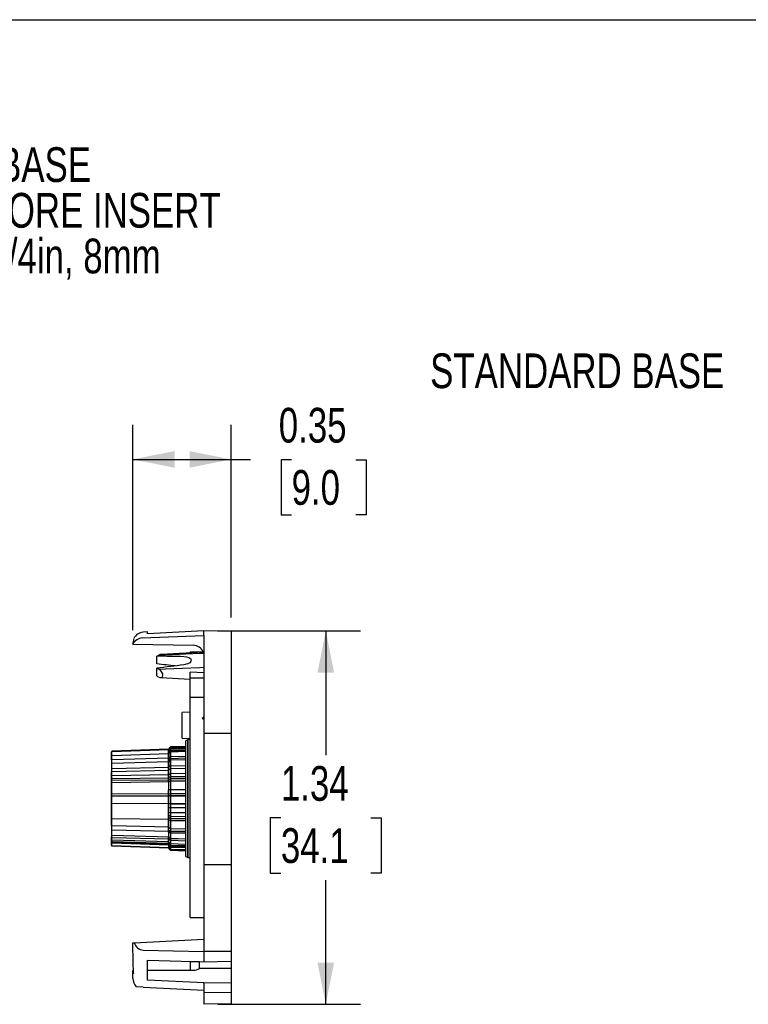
# Model space of a CAD drawing. Header units: inches. Extents: x 0 to 11, y 0 to 8.5.
# Tile 16 of 23: x 3.6 to 6.2, y 5 to 8.5. Entities that reach past the tile are written whole.
import ezdxf

# ---------------------------------------------------------------- set-up
doc = ezdxf.new("R2010")
doc.units = ezdxf.units.IN
doc.header["$MEASUREMENT"] = 0
doc.linetypes.add('CENTERX2', pattern=[0.8, 0.5, -0.1, 0.1, -0.1])
doc.layers.add('DIMENSIONS', color=140, linetype='Continuous', lineweight=25)
doc.layers.add('TEXT', color=140, linetype='Continuous', lineweight=25)
doc.styles.add('SLDTEXTSTYLE0', font='TXT', dxfattribs={"width": 0.75})
doc.dimstyles.new('SLDDIMSTYLE4', dxfattribs={"dimtxt": 0.125, "dimasz": 0.15, "dimexe": 0, "dimexo": 0.0625, "dimgap": 0.03125, "dimtad": 0, "dimtih": 1, "dimtoh": 1, "dimrnd": 1e-09, "dimzin": 12, "dimdsep": 46, "dimtxsty": 'SLDTEXTSTYLE0', "dimsah": 1, "dimcen": 0.09, "dimadec": 0, "dimazin": 3, "dimtfac": 1, "dimtofl": 0, "dimtmove": 0, "dimatfit": 3, "dimfxl": 0, "dimfrac": 2, "dimtolj": 1, "dimtzin": 12, "dimarcsym": 0})
doc.dimstyles.new('SLDDIMSTYLE5', dxfattribs={"dimtxt": 0.125, "dimasz": 0.15, "dimexe": 0, "dimexo": 0.0625, "dimgap": 0.03125, "dimtad": 0, "dimtih": 1, "dimtoh": 1, "dimrnd": 1e-09, "dimdsep": 46, "dimtxsty": 'SLDTEXTSTYLE0', "dimsah": 1, "dimcen": 0.09, "dimadec": 0, "dimazin": 2, "dimtfac": 1, "dimtofl": 0, "dimtmove": 0, "dimatfit": 3, "dimfxl": 0, "dimfrac": 2, "dimtolj": 1, "dimtzin": 12, "dimarcsym": 0})

# ---------------------------------------------------------------- blocks, each defined once
blk = doc.blocks.new('SW_NOTE_0_2')
at = {"layer": 'TEXT', "color": 0, "linetype": 'CENTERX2', "lineweight": 18, "char_height": 0.125, "attachment_point": 1, "style": 'SLDTEXTSTYLE0'}
for s, insert in [('NOTE:', (0, 0.1611)), ('SELECT AND INSTALL DESIRED ENODER BASE', (0, -0.0032)), ('SELECT AND INSTALL DESIRED SLEEVE BORE INSERT', (0, -0.1676)), ('2mm, 3mm, 3/8in, 4mm, 3/16in, 5mm, 6mm, 1/4in, 8mm', (0, -0.332))]:
    blk.add_mtext(s, dxfattribs=dict(at, insert=insert))
blk = doc.blocks.new('_D_5')
at = {"layer": 'DIMENSIONS'}
for p, q in [((4.2752, 6.3007), (4.7889, 6.3007)), ((4.6639, 6.3007), (4.6639, 5.8535)), ((4.5023, 5.6278), (4.4642, 5.6278)), ((4.4642, 5.6278), (4.4642, 5.4293)), ((4.8256, 5.6278), (4.8637, 5.6278)), ((4.8637, 5.6278), (4.8637, 5.4293)), ((4.4642, 5.4293), (4.5023, 5.4293)), ((4.8637, 5.4293), (4.8256, 5.4293)), ((4.6639, 4.9568), (4.6639, 5.4039)), ((4.2752, 4.9568), (4.7889, 4.9568))]:
    blk.add_line(p, q, dxfattribs=at)
for points in [[(4.6639, 6.3007), (4.6339, 6.1507), (4.6939, 6.1507)], [(4.6639, 4.9568), (4.6939, 5.1068), (4.6339, 5.1068)]]:
    blk.add_solid(points, dxfattribs=at)
at = {"layer": 'DIMENSIONS', "char_height": 0.125, "attachment_point": 1, "style": 'SLDTEXTSTYLE0'}
for s, insert in [('1.34', (4.5023, 5.8143)), ('34.1', (4.5023, 5.5905))]:
    blk.add_mtext(s, dxfattribs=dict(at, insert=insert))
blk = doc.blocks.new('_D_6')
at = {"layer": 'DIMENSIONS'}
for p, q in [((3.9693, 6.3027), (3.9693, 7.0427)), ((4.3236, 6.3487), (4.3236, 7.0427)), ((3.9693, 6.9177), (4.3236, 6.9177)), ((4.3236, 6.9177), (4.3931, 6.9177)), ((4.5408, 6.9167), (4.5027, 6.9167)), ((4.5027, 6.9167), (4.5027, 6.7183)), ((4.7717, 6.9167), (4.8098, 6.9167)), ((4.8098, 6.9167), (4.8098, 6.7183)), ((4.5027, 6.7183), (4.5408, 6.7183)), ((4.8098, 6.7183), (4.7717, 6.7183))]:
    blk.add_line(p, q, dxfattribs=at)
for points in [[(3.9693, 6.9177), (4.1193, 6.8877), (4.1193, 6.9477)], [(4.3236, 6.9177), (4.1736, 6.9477), (4.1736, 6.8877)]]:
    blk.add_solid(points, dxfattribs=at)
at = {"layer": 'DIMENSIONS', "char_height": 0.125, "attachment_point": 1, "style": 'SLDTEXTSTYLE0'}
for s, insert in [('0.35', (4.4946, 7.1032)), ('9.0', (4.5408, 6.8794))]:
    blk.add_mtext(s, dxfattribs=dict(at, insert=insert))

msp = doc.modelspace()

# ---------------------------------------------------------------- linework, layer by layer
at = {"color": 7, "linetype": 'Continuous'}
msp.add_line((0.0001, 8.5001), (11.0001, 8.5001), dxfattribs=at)
for p, q in [((4.0034, 6.2752), (4.2252, 6.284)), ((4.0225, 6.2967), (4.0065, 6.2958)), ((4.2252, 6.3008), (4.0225, 6.2906)), ((4.0225, 6.2906), (4.0225, 6.2967)), ((4.2252, 6.284), (4.2252, 6.3008)), ((4.3236, 6.2987), (4.2252, 6.3007)), ((4.2252, 6.2838), (4.2252, 6.284)), ((4.2252, 6.2838), (4.2252, 5.9325)), ((4.3236, 6.2987), (4.3236, 5.9331)), ((4.3236, 6.2987), (4.3236, 5.9331)), ((3.9693, 6.2527), (4.1865, 6.2489)), ((3.9744, 6.2699), (3.9719, 6.2711)), ((4.0559, 6.1816), (4.0559, 6.2096)), ((4.2252, 6.224), (4.0724, 6.216)), ((4.2252, 6.2246), (4.1752, 6.2246)), ((4.1752, 6.2214), (4.1752, 6.2246)), ((4.0559, 6.1384), (4.0559, 6.1663)), ((4.0687, 6.133), (4.1752, 6.1274)), ((4.1752, 6.1304), (4.1752, 6.1519)), ((4.2252, 6.1499), (4.1752, 6.1519)), ((4.1752, 5.9201), (4.1752, 6.1519)), ((4.2252, 6.1304), (4.1752, 6.1304)), ((4.1752, 6.0626), (4.2252, 6.0626)), ((4.1752, 5.9201), (4.1752, 6.0626)), ((4.1752, 6.0082), (4.1465, 6.0067)), ((4.1465, 5.9608), (4.1465, 6.0067)), ((4.1465, 5.915), (4.1465, 5.9608)), ((4.1752, 5.8891), (4.1752, 5.9201)), ((4.2252, 5.9325), (4.3236, 5.9331)), ((4.2252, 5.9325), (4.2252, 5.8198)), ((4.3236, 5.9331), (4.3236, 5.8198)), ((4.1053, 5.8828), (4.0972, 5.8746)), ((4.1602, 5.8847), (4.1053, 5.8828)), ((4.1602, 5.8837), (4.1053, 5.8818)), ((4.1053, 5.8818), (4.1602, 5.8837)), ((4.1053, 5.8818), (4.1053, 5.8828)), ((4.1053, 5.8818), (4.1053, 5.8828)), ((4.1053, 5.8828), (4.1053, 5.8716)), ((4.1053, 5.8828), (4.1053, 5.8686)), ((4.1602, 5.882), (4.1053, 5.8801)), ((4.1465, 5.915), (4.1752, 5.9135)), ((4.1672, 5.9091), (4.1602, 5.905)), ((4.1602, 5.6971), (4.1602, 5.905)), ((4.1602, 5.4891), (4.1602, 5.905)), ((4.1752, 5.9092), (4.1672, 5.9091)), ((4.1672, 5.9091), (4.1672, 5.485)), ((4.1672, 5.6406), (4.1672, 5.9091)), ((4.1752, 5.269), (4.1752, 5.8891)), ((3.8924, 5.8351), (3.8924, 5.8648)), ((3.8924, 5.8647), (3.8924, 5.8351)), ((3.8924, 5.8647), (3.8924, 5.7623)), ((3.8924, 5.8646), (3.8924, 5.8044)), ((3.8924, 5.8646), (3.8924, 5.8237)), ((3.8924, 5.8645), (3.8924, 5.7692)), ((3.8924, 5.8493), (3.8924, 5.6815)), ((4.0972, 5.8746), (3.8943, 5.8675)), ((3.8943, 5.8668), (4.0972, 5.8738)), ((4.0972, 5.8578), (3.8943, 5.8511)), ((4.0972, 5.8738), (4.1053, 5.8818)), ((4.0978, 5.8752), (4.0972, 5.8746)), ((4.0972, 5.8746), (4.0972, 5.8421)), ((4.0972, 5.8738), (4.0972, 5.8746)), ((4.0972, 5.8096), (4.0972, 5.8746)), ((4.0972, 5.8746), (4.0972, 5.7723)), ((4.0972, 5.8746), (4.0972, 5.7651)), ((4.0972, 5.8746), (4.0972, 5.83)), ((4.0972, 5.8578), (4.1053, 5.8655)), ((4.0972, 5.8578), (4.0972, 5.6798)), ((4.0972, 5.8421), (4.1053, 5.8484)), ((4.0978, 5.8745), (4.1053, 5.8818)), ((4.1053, 5.8801), (4.0978, 5.8724)), ((4.1053, 5.8755), (4.0978, 5.8679)), ((4.0978, 5.8724), (4.0978, 5.8752)), ((4.0978, 5.8679), (4.0978, 5.8752)), ((4.0978, 5.8577), (4.0978, 5.8745)), ((4.0978, 5.865), (4.1053, 5.8716)), ((4.0978, 5.8622), (4.1053, 5.8686)), ((4.1053, 5.8651), (4.0978, 5.8577)), ((4.0978, 5.8338), (4.0978, 5.865)), ((4.0978, 5.8285), (4.0978, 5.8622)), ((4.1053, 5.8801), (4.1053, 5.8484)), ((4.1602, 5.8775), (4.1053, 5.8755)), ((4.1053, 5.8755), (4.1053, 5.8357)), ((4.1053, 5.8716), (4.1602, 5.8733)), ((4.1053, 5.8686), (4.1602, 5.8703)), ((4.1053, 5.8655), (4.1602, 5.8673)), ((4.1602, 5.8669), (4.1053, 5.8651)), ((4.1053, 5.8655), (4.1053, 5.815)), ((4.1053, 5.8142), (4.1053, 5.8651)), ((4.1053, 5.8484), (4.1602, 5.8498)), ((4.0972, 5.8421), (3.8943, 5.8366)), ((3.8943, 5.8251), (4.0972, 5.83)), ((4.1053, 5.8357), (4.0972, 5.83)), ((4.0972, 5.8096), (4.1053, 5.8142)), ((4.1053, 5.8404), (4.0978, 5.8338)), ((4.1053, 5.835), (4.0978, 5.8285)), ((4.0978, 5.8112), (4.1053, 5.815)), ((4.0978, 5.7565), (4.0978, 5.8112)), ((4.1602, 5.8421), (4.1053, 5.8404)), ((4.1053, 5.8404), (4.1053, 5.7752)), ((4.1602, 5.837), (4.1053, 5.8357)), ((4.1602, 5.8367), (4.1053, 5.835)), ((4.1053, 5.835), (4.1053, 5.7676)), ((4.1053, 5.815), (4.1602, 5.8159)), ((4.1602, 5.8153), (4.1053, 5.8142)), ((4.2252, 5.8198), (4.2252, 5.5745)), ((4.3236, 5.8198), (4.3236, 5.5745)), ((3.8924, 5.6005), (3.8924, 5.7936)), ((3.8924, 5.7936), (3.8924, 5.6971)), ((3.8924, 5.7779), (3.8924, 5.6786)), ((3.8943, 5.8056), (4.0972, 5.8096)), ((3.8943, 5.7949), (4.0972, 5.7995)), ((4.0972, 5.783), (3.8943, 5.779)), ((4.1053, 5.8047), (4.0972, 5.7995)), ((4.0972, 5.7995), (4.0972, 5.5947)), ((4.0972, 5.783), (4.1053, 5.7875)), ((4.0972, 5.783), (4.0972, 5.5794)), ((4.1602, 5.8059), (4.1053, 5.8047)), ((4.1053, 5.8047), (4.1053, 5.7286)), ((4.1053, 5.7875), (4.1602, 5.7886)), ((4.1053, 5.7875), (4.1053, 5.7084)), ((4.1602, 5.7759), (4.1053, 5.7752)), ((3.8924, 5.7534), (3.8924, 5.5672)), ((3.8943, 5.7699), (4.0972, 5.7723)), ((3.8943, 5.7629), (4.0972, 5.7651)), ((4.0972, 5.7571), (3.8943, 5.7542)), ((4.1053, 5.7752), (4.0972, 5.7723)), ((4.1053, 5.7676), (4.0972, 5.7651)), ((4.0972, 5.7571), (4.1053, 5.7605)), ((4.0972, 5.7571), (4.0972, 5.5598)), ((4.1053, 5.7602), (4.0978, 5.7565)), ((4.1602, 5.7682), (4.1053, 5.7676)), ((4.1053, 5.7605), (4.1602, 5.7613)), ((4.1602, 5.7612), (4.1053, 5.7602)), ((4.1053, 5.7605), (4.1053, 5.6787)), ((4.1053, 5.7602), (4.1053, 5.6784)), ((3.8924, 5.7126), (3.8924, 5.6136)), ((3.8924, 5.705), (3.8924, 5.6071)), ((4.0972, 5.7142), (3.8943, 5.7129)), ((4.0972, 5.7062), (3.8943, 5.7053)), ((4.0972, 5.7142), (4.1053, 5.7156)), ((4.0972, 5.7142), (4.0972, 5.5363)), ((4.0972, 5.7062), (4.1053, 5.7073)), ((4.0972, 5.7062), (4.0972, 5.5331)), ((4.0978, 5.6656), (4.0978, 5.7286)), ((4.1053, 5.7286), (4.0978, 5.7286)), ((4.0978, 5.7092), (4.1053, 5.7084)), ((4.0978, 5.6466), (4.0978, 5.7092)), ((4.1602, 5.7286), (4.1053, 5.7286)), ((4.1053, 5.7156), (4.1602, 5.716)), ((4.1053, 5.7156), (4.1053, 5.6338)), ((4.1053, 5.7084), (4.1602, 5.7082)), ((4.1053, 5.7073), (4.1602, 5.7076)), ((4.1053, 5.7073), (4.1053, 5.626)), ((3.8924, 5.6971), (3.8924, 5.6005)), ((3.8924, 5.6786), (3.8924, 5.586)), ((3.8943, 5.6811), (4.0972, 5.6798)), ((4.1053, 5.6784), (4.0972, 5.6798)), ((4.0978, 5.6807), (4.1053, 5.6787)), ((4.0978, 5.62), (4.0978, 5.6807)), ((4.1053, 5.6787), (4.1602, 5.6782)), ((4.1602, 5.678), (4.1053, 5.6784)), ((4.1602, 5.4891), (4.1602, 5.6971)), ((4.0978, 5.6656), (4.1053, 5.6656)), ((4.1053, 5.6458), (4.0978, 5.6466)), ((4.0978, 5.6376), (4.1053, 5.6338)), ((4.0978, 5.5829), (4.0978, 5.6376)), ((4.1053, 5.6656), (4.1053, 5.5894)), ((4.1053, 5.6656), (4.1602, 5.6656)), ((4.1053, 5.6458), (4.1053, 5.5735)), ((4.1602, 5.6455), (4.1053, 5.6458)), ((4.1672, 5.485), (4.1672, 5.6406)), ((3.8924, 5.6249), (3.8924, 5.5507)), ((3.8924, 5.6136), (3.8924, 5.5448)), ((3.8924, 5.6071), (3.8924, 5.5417)), ((4.0972, 5.6217), (3.8943, 5.6242)), ((4.0972, 5.5947), (3.8943, 5.5992)), ((4.0972, 5.6217), (4.0972, 5.5195)), ((4.0972, 5.6217), (4.1053, 5.6188)), ((4.0978, 5.6301), (4.1053, 5.626)), ((4.0978, 5.5768), (4.0978, 5.6301)), ((4.1053, 5.618), (4.0978, 5.62)), ((4.1053, 5.6338), (4.1602, 5.6328)), ((4.1053, 5.626), (4.1602, 5.625)), ((4.1053, 5.6188), (4.1053, 5.5536)), ((4.1053, 5.6188), (4.1602, 5.6182)), ((4.1053, 5.618), (4.1053, 5.553)), ((4.1602, 5.6174), (4.1053, 5.618)), ((3.8943, 5.5846), (4.0972, 5.5794)), ((3.8943, 5.5656), (4.0972, 5.5598)), ((4.0972, 5.5947), (4.1053, 5.5894)), ((4.1053, 5.5735), (4.0972, 5.5794)), ((4.1053, 5.5791), (4.0978, 5.5829)), ((4.1053, 5.5728), (4.0978, 5.5768)), ((4.1053, 5.5894), (4.1602, 5.5882)), ((4.1053, 5.5791), (4.1053, 5.5286)), ((4.1602, 5.5781), (4.1053, 5.5791)), ((4.1602, 5.5721), (4.1053, 5.5735)), ((4.1053, 5.5728), (4.1053, 5.5253)), ((4.1602, 5.5717), (4.1053, 5.5728)), ((4.2252, 5.5745), (4.2252, 5.4592)), ((4.3236, 5.5745), (4.3236, 5.4586)), ((3.8924, 5.5293), (3.8924, 5.559)), ((3.8924, 5.559), (3.8924, 5.5292)), ((3.8924, 5.5507), (3.8924, 5.5387)), ((3.8924, 5.5493), (3.8924, 5.5297)), ((3.8924, 5.5383), (3.8924, 5.5297)), ((3.8924, 5.5374), (3.8924, 5.5296)), ((3.8924, 5.5293), (3.8924, 5.5292)), ((3.8943, 5.5575), (4.0972, 5.552)), ((4.0972, 5.5417), (3.8943, 5.5476)), ((3.8943, 5.543), (4.0972, 5.5363)), ((3.8943, 5.5398), (4.0972, 5.5331)), ((4.0972, 5.53), (3.8943, 5.5365)), ((4.1053, 5.553), (4.0972, 5.5598)), ((4.1053, 5.5458), (4.0972, 5.552)), ((4.0972, 5.552), (4.0972, 5.5195)), ((4.0972, 5.5417), (4.1053, 5.5349)), ((4.0972, 5.5417), (4.0972, 5.5195)), ((4.1053, 5.5286), (4.0972, 5.5363)), ((4.1053, 5.5253), (4.0972, 5.5331)), ((4.0972, 5.53), (4.1053, 5.5226)), ((4.0972, 5.53), (4.0972, 5.5195)), ((4.0978, 5.5603), (4.1053, 5.5536)), ((4.0978, 5.5291), (4.0978, 5.5603)), ((4.1053, 5.5225), (4.0978, 5.5291)), ((4.1053, 5.5536), (4.1602, 5.5519)), ((4.1602, 5.5514), (4.1053, 5.553)), ((4.1602, 5.5443), (4.1053, 5.5458)), ((4.1053, 5.5458), (4.1053, 5.5141)), ((4.1053, 5.5349), (4.1602, 5.5333)), ((4.1053, 5.5349), (4.1053, 5.5117)), ((4.1602, 5.5268), (4.1053, 5.5286)), ((4.0972, 5.5204), (3.8943, 5.5274)), ((4.0972, 5.5198), (3.8943, 5.5268)), ((3.8943, 5.5266), (4.0972, 5.5195)), ((4.0972, 5.5204), (4.1053, 5.5123)), ((4.0972, 5.5204), (4.0972, 5.5195)), ((4.1053, 5.5117), (4.0972, 5.5198)), ((4.0972, 5.5195), (4.0972, 5.5198)), ((4.0972, 5.5195), (4.0978, 5.5189)), ((4.0972, 5.5195), (4.1053, 5.5114)), ((4.0978, 5.5189), (4.0978, 5.5217)), ((4.0978, 5.5217), (4.1053, 5.5141)), ((4.0978, 5.5193), (4.1053, 5.5117)), ((4.0978, 5.5189), (4.0978, 5.5193)), ((4.1602, 5.5235), (4.1053, 5.5253)), ((4.1053, 5.5226), (4.1602, 5.5208)), ((4.1053, 5.5226), (4.1053, 5.5114)), ((4.1053, 5.5225), (4.1053, 5.5114)), ((4.1602, 5.5208), (4.1053, 5.5225)), ((4.1053, 5.5141), (4.1602, 5.5121)), ((4.1053, 5.5123), (4.1602, 5.5104)), ((4.1053, 5.5123), (4.1053, 5.5114)), ((4.1053, 5.5117), (4.1602, 5.5098)), ((4.1053, 5.5114), (4.1053, 5.5117)), ((4.1053, 5.5117), (4.1602, 5.5098)), ((4.1053, 5.5114), (4.1602, 5.5095)), ((4.1602, 5.4891), (4.1672, 5.485)), ((4.1672, 5.485), (4.1752, 5.4849)), ((4.2252, 5.4592), (4.2252, 5.1467)), ((4.3236, 5.4586), (4.2252, 5.4592)), ((4.3236, 5.4586), (4.3236, 5.1474)), ((4.1752, 5.269), (4.2252, 5.269)), ((3.9693, 5.1677), (3.9694, 5.1783)), ((3.9694, 5.1783), (3.9744, 5.1786)), ((3.9744, 5.1786), (4.2252, 5.1917)), ((3.9693, 5.1474), (3.9693, 5.1677)), ((4.0066, 5.1516), (4.2252, 5.1469)), ((4.3236, 5.1474), (4.2252, 5.1467)), ((4.2252, 5.1467), (4.2252, 5.1092)), ((4.3236, 5.1474), (4.3236, 5.1117)), ((4.0225, 5.1159), (4.2252, 5.1098)), ((4.0225, 5.0442), (4.0225, 5.1159)), ((4.1752, 5.1096), (4.1752, 5.0797)), ((4.2092, 5.1096), (4.1752, 5.1096)), ((4.2252, 5.1092), (4.3236, 5.1117)), ((4.3236, 5.1117), (4.3236, 5.086)), ((3.9693, 5.0768), (3.9693, 5.079)), ((3.9693, 5.079), (3.9713, 5.079)), ((3.9693, 5.0624), (3.9693, 5.0768)), ((4.0225, 5.0792), (4.1865, 5.0797)), ((4.3236, 5.086), (4.2092, 5.0856)), ((4.3236, 5.086), (4.3236, 5.0337)), ((3.9694, 5.0502), (3.9693, 5.0624)), ((4.2252, 5.0338), (4.0225, 5.0442)), ((4.2252, 5.0332), (4.2252, 5.0338)), ((4.3236, 5.0337), (4.2252, 5.0332)), ((4.2252, 5.0332), (4.2252, 4.9976)), ((4.3236, 5.0337), (4.3236, 4.9993)), ((4.0066, 5.0188), (3.9818, 5.0201)), ((4.0066, 5.0188), (4.2252, 5.0074)), ((4.3236, 4.9993), (4.2252, 4.9976)), ((4.2252, 4.9976), (4.2252, 4.9763)), ((4.3236, 4.9993), (4.3236, 4.9763)), ((4.2252, 4.9763), (4.2252, 4.9568)), ((4.3236, 4.9763), (4.3236, 4.9585)), ((4.3236, 4.9585), (4.2252, 4.9568))]:
    msp.add_line(p, q)
at = {"flags": 128}
for points in [[(3.9693, 6.2527), (3.9724, 6.2658), (3.9744, 6.2699)], [(3.9693, 6.2527), (3.9724, 6.2658), (3.9744, 6.2699)], [(4.0635, 6.2131), (4.0865, 6.2142), (4.209, 6.2199), (4.2252, 6.2206)], [(4.0635, 6.2131), (4.0865, 6.2142), (4.209, 6.2199), (4.2252, 6.2206)], [(4.1534, 6.2079), (4.1629, 6.2069), (4.1709, 6.2045), (4.1765, 6.2007), (4.1789, 6.1961), (4.178, 6.1911), (4.1739, 6.1862), (4.1671, 6.182), (4.1581, 6.1792), (4.1534, 6.1784)], [(4.1534, 6.2079), (4.1629, 6.2069), (4.1709, 6.2045), (4.1765, 6.2007), (4.1789, 6.1961), (4.178, 6.1911), (4.1739, 6.1862), (4.1671, 6.182), (4.1581, 6.1792), (4.1534, 6.1784)], [(4.0628, 6.1627), (4.0865, 6.1637), (4.209, 6.1688), (4.2252, 6.1695)], [(4.0628, 6.1627), (4.0865, 6.1637), (4.209, 6.1688), (4.2252, 6.1695)], [(4.2252, 5.9815), (4.222, 5.9833), (4.2209, 5.9843), (4.2201, 5.9855), (4.22, 5.9864), (4.2202, 5.9872), (4.221, 5.9882), (4.2231, 5.9898), (4.2252, 5.9909)], [(4.2252, 5.9815), (4.222, 5.9833), (4.2209, 5.9843), (4.2201, 5.9855), (4.22, 5.9864), (4.2202, 5.9872), (4.221, 5.9882), (4.2231, 5.9898), (4.2252, 5.9909)], [(4.1053, 5.8801), (4.153, 5.8818), (4.1602, 5.882)], [(4.1053, 5.8801), (4.153, 5.8818), (4.1602, 5.882)], [(4.1053, 5.8801), (4.153, 5.8818), (4.1602, 5.882)], [(4.0978, 5.8724), (4.1036, 5.8784), (4.1053, 5.8801)], [(4.0978, 5.8724), (4.1036, 5.8784), (4.1053, 5.8801)], [(4.0978, 5.8724), (4.1036, 5.8784), (4.1053, 5.8801)], [(3.8943, 5.7699), (3.8937, 5.7698), (3.8931, 5.7697), (3.8927, 5.7695), (3.8925, 5.7693), (3.8924, 5.7692)], [(3.8943, 5.7629), (3.8937, 5.7629), (3.8931, 5.7628), (3.8927, 5.7626), (3.8925, 5.7624), (3.8924, 5.7623)], [(3.8943, 5.7542), (3.8937, 5.7541), (3.8931, 5.754), (3.8927, 5.7538), (3.8925, 5.7535), (3.8924, 5.7534)], [(4.1053, 5.5141), (4.1036, 5.5158), (4.0978, 5.5217)], [(4.1053, 5.5141), (4.1036, 5.5158), (4.0978, 5.5217)], [(4.1053, 5.5141), (4.1036, 5.5158), (4.0978, 5.5217)], [(4.1602, 5.5121), (4.153, 5.5124), (4.1053, 5.5141)], [(4.1602, 5.5121), (4.153, 5.5124), (4.1053, 5.5141)], [(4.1602, 5.5121), (4.153, 5.5124), (4.1053, 5.5141)], [(3.971, 5.1382), (3.9694, 5.1451), (3.9693, 5.1474)], [(3.971, 5.1382), (3.9694, 5.1451), (3.9693, 5.1474)], [(3.9715, 5.0664), (3.9707, 5.1122), (3.971, 5.1382)], [(3.9715, 5.0664), (3.9707, 5.1122), (3.971, 5.1382)], [(3.9693, 5.0768), (3.9696, 5.0732), (3.9715, 5.0664)], [(3.9693, 5.0768), (3.9696, 5.0732), (3.9715, 5.0664)]]:
    msp.add_lwpolyline(points, dxfattribs=at)
for centre, radius, start, end in [((4.0057, 6.2346), 0.0406, 93.1844, 153.531), ((4.0076, 6.2577), 0.038, 91.7684, 156.6323), ((4.1858, 6.2096), 0.0394, 22.5009, 89), ((3.8944, 5.8655), 0.00197, 92, 180), ((3.8944, 5.8648), 0.00195, 91.5675, 179.7173), ((3.8943, 5.8492), 0.0019, 89.9299, 178.5757), ((3.8942, 5.8349), 0.00173, 83.9065, 173.1907), ((3.8941, 5.8235), 0.00167, 81.3583, 170.079), ((3.894, 5.804), 0.00162, 77.5503, 163.5527), ((3.8942, 5.7931), 0.00178, 83.897, 163.5436), ((3.8941, 5.7773), 0.0018, 82.4624, 157.4475), ((3.894, 5.7095), 0.00339, 83.9149, 117.063), ((3.894, 5.701), 0.00435, 85.1848, 110.6589), ((3.8938, 5.6836), 0.0025, 236.6991, 282.2526), ((3.894, 5.6263), 0.00211, 221.4774, 278.6978), ((3.8939, 5.6008), 0.00145, 189.3503, 271.9435), ((3.8939, 5.6008), 0.00145, 189.3497, 271.9416), ((3.8939, 5.6008), 0.00145, 189.3494, 271.9406), ((3.8941, 5.5863), 0.00169, 188.5956, 277.6242), ((3.8942, 5.5674), 0.00178, 184.7901, 274.1121), ((3.8942, 5.5593), 0.00181, 189.3749, 273.5279), ((3.8942, 5.5592), 0.00173, 186.8093, 276.0935), ((3.8942, 5.5494), 0.00179, 184.4885, 273.7905), ((3.8943, 5.5449), 0.0019, 181.4187, 270.0625), ((3.8944, 5.5418), 0.00192, 181.0471, 269.5464), ((3.8943, 5.5383), 0.00187, 182.1531, 271.0372), ((3.8944, 5.5293), 0.00195, 180.2801, 268.4287), ((3.8944, 5.5288), 0.00196, 180.119, 268.1843), ((3.8944, 5.5286), 0.00197, 180, 268), ((3.8944, 5.5286), 0.00197, 185.6635, 268), ((4.0101, 5.1885), 0.037, 195.4693, 264.6733), ((4.0183, 5.0528), 0.049, 183.13, 221.8698)]:
    msp.add_arc(centre, radius, start, end)
for centre, major_axis, ratio, start_param, end_param in [((4.0424, 5.7119), (0.4918, 0.4908), 0.577262, 1.010954, 1.024262), ((6.1377, 5.5716), (4.7904, -0.3428), 0.113196, 2.005977, 2.028443), ((4.0648, 6.1995), (0.0144, 0.0143), 0.577262, 0.571046, 1.125579), ((2.7819, 5.8087), (4.2637, -0.3051), 0.113196, 1.259156, 1.275466), ((6.1377, 5.8225), (4.7904, 0.3428), 0.113196, 1.989775, 2.012241), ((4.0424, 5.6822), (0.4918, -0.4908), 0.577262, 2.057427, 2.069542), ((3.9843, 5.7112), (0.4678, -0.4669), 0.577262, 1.952018, 1.960425), ((4.0611, 6.1494), (0.0142, -0.0142), 0.577262, 5.191095, 8.275459), ((4.1858, -8.124), (0.0007, 16.2162), 0.002427, 5.664426, 5.667059), ((4.1858, 5.1111), (0.0394, -0.0011), 0.797319, 4.752942, 5.371734)]:
    msp.add_ellipse(centre, major_axis=major_axis, ratio=ratio, start_param=start_param, end_param=end_param)

# ---------------------------------------------------------------- block references
at = {"layer": 'TEXT', "linetype": 'CENTERX2', "lineweight": 18}
msp.add_blockref('SW_NOTE_0_2', (0.9554, 8.0442), dxfattribs=at)

# ---------------------------------------------------------------- texts
at = {"layer": 'TEXT', "linetype": 'CENTERX2', "lineweight": 18, "insert": (5.0396, 7.2992), "char_height": 0.125, "attachment_point": 1, "style": 'SLDTEXTSTYLE0'}
msp.add_mtext('STANDARD BASE', dxfattribs=at)

# ---------------------------------------------------------------- dimensions: what is measured, and where the dimension line sits
at = {"layer": 'DIMENSIONS'}
dim = msp.add_linear_dim(base=(3.9693, 6.9177), p1=(4.3236, 6.2987), p2=(3.9693, 6.2527), dimstyle='SLDDIMSTYLE5', dxfattribs=at)
dim.commit()
dim.dimension.update_dxf_attribs({"geometry": '_D_6', "text_midpoint": (4.6562, 6.9177), "dimtype": 160})
dim = msp.add_linear_dim(base=(4.6639, 4.9568), p1=(4.2252, 6.3007), p2=(4.2252, 4.9568), angle=90, dimstyle='SLDDIMSTYLE4', dxfattribs=at)
dim.commit()
dim.dimension.update_dxf_attribs({"geometry": '_D_5', "text_midpoint": (4.6639, 5.6287), "dimtype": 160})

doc.saveas('drawing.dxf')
